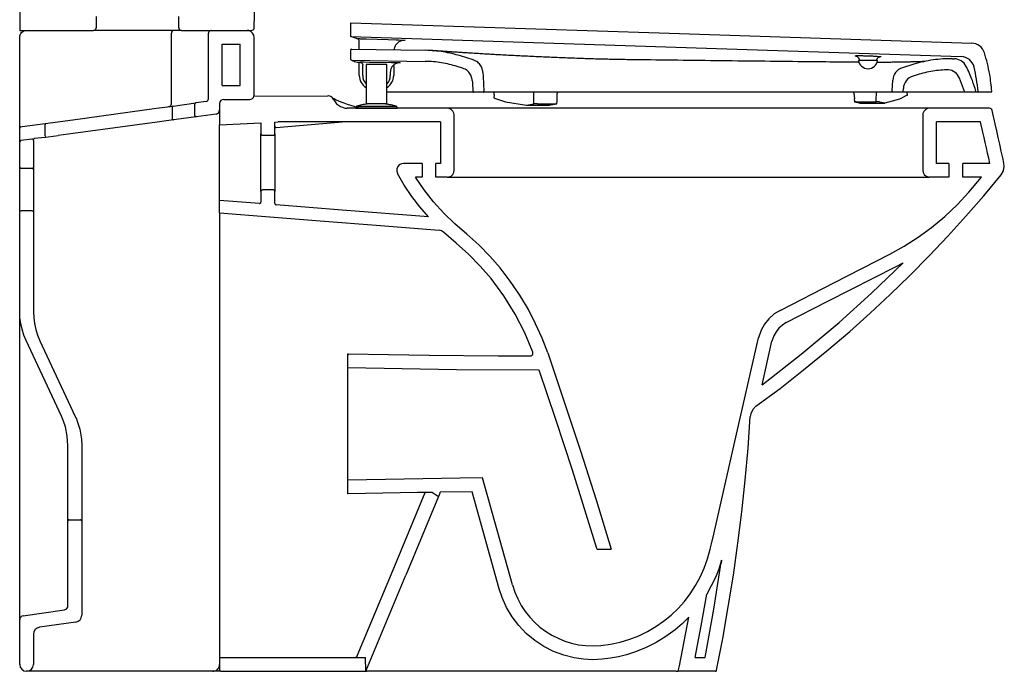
# Model space of a CAD drawing. Header units: millimetres. Extents: x 3574.564 to 3575.278, y 1775.263 to 1776.159.
# Tile 1 of 2: x 3574.564 to 3575.278, y 1775.263 to 1775.736. Entities that reach past the tile are written whole.
import ezdxf

# ---------------------------------------------------------------- set-up
doc = ezdxf.new("R2010")
doc.units = ezdxf.units.MM
doc.layers.add('BLOCKS', color=3, linetype='Continuous')
doc.layers.add('SANINDUSA', color=3, linetype='Continuous')

msp = doc.modelspace()

# ---------------------------------------------------------------- linework, layer by layer
at = {"layer": 'BLOCKS', "linetype": 'Continuous'}
for p, q in [((3574.56369, 1776.1237), (3574.56369, 1775.72776)), ((3574.61913, 1775.73776), (3574.61913, 1775.72976)), ((3574.67905, 1775.72976), (3574.67905, 1775.73776)), ((3574.56369, 1775.72776), (3574.61713, 1775.72776)), ((3574.68105, 1775.72776), (3574.61713, 1775.72776)), ((3574.68105, 1775.72776), (3574.73174, 1775.72776)), ((3574.70267, 1775.72776), (3574.72869, 1775.72776)), ((3574.56369, 1775.66045), (3574.56369, 1775.72276)), ((3574.67369, 1775.67451), (3574.67369, 1775.72576)), ((3574.70067, 1775.67819), (3574.70067, 1775.72576)), ((3574.73369, 1775.68076), (3574.73369, 1775.72276)), ((3574.71067, 1775.68776), (3574.71067, 1775.71776)), ((3574.71067, 1775.71776), (3574.72369, 1775.71776)), ((3574.72369, 1775.68776), (3574.72369, 1775.71776)), ((3574.71067, 1775.68776), (3574.72369, 1775.68776)), ((3574.71169, 1775.67776), (3574.73069, 1775.67776)), ((3574.73361, 1775.68011), (3574.78708, 1775.68027)), ((3574.60212, 1775.663), (3574.66304, 1775.67131)), ((3574.66304, 1775.67131), (3574.67492, 1775.67293)), ((3574.67435, 1775.67194), (3574.67435, 1775.66387)), ((3574.67492, 1775.67293), (3574.69153, 1775.6752)), ((3574.69067, 1775.66613), (3574.69067, 1775.67421)), ((3574.69894, 1775.67621), (3574.69153, 1775.6752)), ((3574.70869, 1775.67476), (3574.70869, 1775.67006)), ((3574.70869, 1775.67006), (3574.70869, 1775.65921)), ((3574.80115, 1775.6714), (3574.80115, 1775.67133)), ((3574.87385, 1775.67133), (3574.80115, 1775.67133)), ((3574.8908, 1775.67133), (3574.87385, 1775.67133)), ((3574.99308, 1775.67133), (3574.8908, 1775.67133)), ((3575.16834, 1775.67133), (3574.99308, 1775.67133)), ((3575.21999, 1775.67133), (3575.16834, 1775.67133)), ((3575.22335, 1775.67133), (3575.21999, 1775.67133)), ((3575.26708, 1775.67133), (3575.22372, 1775.67133)), ((3574.58211, 1775.66028), (3574.60212, 1775.663)), ((3574.67519, 1775.66288), (3574.66331, 1775.66126)), ((3574.6918, 1775.66514), (3574.67519, 1775.66288)), ((3574.7061, 1775.66709), (3574.6918, 1775.66514)), ((3574.87886, 1775.62633), (3574.87886, 1775.66633)), ((3575.21872, 1775.66633), (3575.21872, 1775.62633)), ((3574.56369, 1775.6534), (3574.56369, 1775.66045)), ((3574.56369, 1775.6468), (3574.56369, 1775.65689)), ((3574.56455, 1775.65788), (3574.56555, 1775.65802)), ((3574.56555, 1775.65802), (3574.58211, 1775.66028)), ((3574.58211, 1775.66028), (3574.58224, 1775.65928)), ((3574.58224, 1775.65121), (3574.58224, 1775.65928)), ((3574.66331, 1775.66126), (3574.60239, 1775.65295)), ((3574.70869, 1775.65921), (3574.73869, 1775.66071)), ((3574.70869, 1775.65383), (3574.70869, 1775.65921)), ((3574.73869, 1775.66071), (3574.73869, 1775.65267)), ((3574.74869, 1775.66121), (3574.75106, 1775.66133)), ((3574.74869, 1775.65267), (3574.74869, 1775.66121)), ((3574.80047, 1775.66133), (3574.74961, 1775.65717)), ((3574.86884, 1775.66133), (3574.75106, 1775.66133)), ((3574.86884, 1775.66133), (3574.86884, 1775.63133)), ((3575.22872, 1775.63133), (3575.22872, 1775.66133)), ((3575.26067, 1775.66133), (3575.22872, 1775.66133)), ((3575.22875, 1775.63133), (3575.22875, 1775.66133)), ((3574.57255, 1775.64888), (3574.56455, 1775.64779)), ((3574.58224, 1775.65121), (3574.58236, 1775.65036)), ((3574.60239, 1775.65295), (3574.59169, 1775.65149)), ((3574.70869, 1775.60445), (3574.70869, 1775.65383)), ((3574.73869, 1775.61099), (3574.73869, 1775.65267)), ((3574.73969, 1775.65166), (3574.74769, 1775.65166)), ((3574.74869, 1775.65267), (3574.74869, 1775.61099)), ((3574.56369, 1775.62867), (3574.56369, 1775.6468)), ((3574.57369, 1775.64789), (3574.57369, 1775.62867)), ((3574.56369, 1775.62693), (3574.56369, 1775.62867)), ((3574.57269, 1775.62767), (3574.56469, 1775.62767)), ((3574.57369, 1775.62867), (3574.57369, 1775.62693)), ((3574.85551, 1775.63133), (3574.84218, 1775.63133)), ((3574.85551, 1775.63133), (3574.85551, 1775.62133)), ((3574.86884, 1775.63133), (3574.86551, 1775.63133)), ((3574.86551, 1775.62133), (3574.86551, 1775.63133)), ((3575.23767, 1775.63133), (3575.22872, 1775.63133)), ((3575.23767, 1775.63133), (3575.23767, 1775.62133)), ((3575.24767, 1775.62133), (3575.24767, 1775.63133)), ((3575.26739, 1775.63133), (3575.24767, 1775.63133)), ((3574.56369, 1775.59692), (3574.56369, 1775.62693)), ((3574.57369, 1775.62693), (3574.57369, 1775.59692)), ((3574.85551, 1775.62133), (3574.85084, 1775.62133)), ((3574.87385, 1775.62133), (3574.86551, 1775.62133)), ((3574.87385, 1775.62133), (3574.8908, 1775.62133)), ((3574.8908, 1775.62133), (3574.99308, 1775.62133)), ((3574.99308, 1775.62133), (3575.16834, 1775.62133)), ((3575.16834, 1775.62133), (3575.21999, 1775.62133)), ((3575.21999, 1775.62133), (3575.22337, 1775.62133)), ((3575.23767, 1775.62133), (3575.22372, 1775.62133)), ((3575.26131, 1775.62133), (3575.24767, 1775.62133)), ((3575.25206, 1775.61043), (3575.26131, 1775.62133)), ((3574.73869, 1775.61099), (3574.73869, 1775.60317)), ((3574.74769, 1775.61199), (3574.73969, 1775.61199)), ((3574.74869, 1775.60222), (3574.74869, 1775.61099)), ((3574.70869, 1775.59542), (3574.70869, 1775.60445)), ((3574.73761, 1775.60217), (3574.70869, 1775.60445)), ((3574.56369, 1775.52386), (3574.56369, 1775.59692)), ((3574.57269, 1775.59689), (3574.56469, 1775.59689)), ((3574.57369, 1775.59692), (3574.57369, 1775.52371)), ((3574.70869, 1775.59542), (3574.70869, 1775.27276)), ((3575.19933, 1775.55651), (3575.20447, 1775.55923)), ((3574.56369, 1775.50192), (3574.56369, 1775.52386)), ((3574.56369, 1775.49924), (3574.56369, 1775.50192)), ((3574.56369, 1775.31329), (3574.56369, 1775.49924)), ((3574.594, 1775.44782), (3574.56838, 1775.50271)), ((3574.57838, 1775.50257), (3574.604, 1775.44767)), ((3575.10212, 1775.47073), (3575.10935, 1775.5024)), ((3574.80169, 1775.48317), (3574.80169, 1775.49321)), ((3574.80169, 1775.49321), (3574.80189, 1775.4932)), ((3574.80264, 1775.49319), (3574.80169, 1775.49224)), ((3574.59869, 1775.37169), (3574.59869, 1775.42667)), ((3574.60869, 1775.42653), (3574.60869, 1775.37169)), ((3574.80169, 1775.39145), (3574.80169, 1775.40148)), ((3574.92117, 1775.3254), (3574.89943, 1775.40303)), ((3574.80189, 1775.39146), (3574.80169, 1775.39145)), ((3574.8345, 1775.33641), (3574.85784, 1775.39251)), ((3574.86309, 1775.39259), (3574.86746, 1775.38961)), ((3574.86848, 1775.39205), (3574.86746, 1775.38961)), ((3574.89185, 1775.39294), (3574.86869, 1775.39268)), ((3574.91152, 1775.32269), (3574.89185, 1775.39294)), ((3574.86746, 1775.38961), (3574.84373, 1775.33257)), ((3574.59869, 1775.31037), (3574.59869, 1775.37169)), ((3574.59969, 1775.37269), (3574.60769, 1775.37269)), ((3574.60869, 1775.37169), (3574.60869, 1775.30343)), ((3574.98304, 1775.35133), (3574.99275, 1775.35133)), ((3575.07276, 1775.34311), (3575.07247, 1775.34105)), ((3574.80853, 1775.274), (3574.8345, 1775.33641)), ((3574.81469, 1775.26276), (3574.84373, 1775.33257)), ((3574.56369, 1775.30016), (3574.56369, 1775.31329)), ((3574.56627, 1775.30313), (3574.59611, 1775.3074)), ((3574.56369, 1775.26776), (3574.56369, 1775.30016)), ((3575.04224, 1775.26676), (3575.04898, 1775.30195)), ((3574.6044, 1775.29848), (3574.57798, 1775.2947)), ((3574.57369, 1775.28975), (3574.57369, 1775.26776)), ((3574.70869, 1775.27276), (3574.70869, 1775.26376)), ((3574.70869, 1775.27276), (3574.81453, 1775.27276)), ((3574.81469, 1775.26276), (3574.81453, 1775.27276)), ((3575.05366, 1775.27276), (3575.0608, 1775.27276)), ((3575.04142, 1775.26276), (3575.04224, 1775.26676)), ((3574.57366, 1775.26276), (3574.56869, 1775.26276)), ((3574.70369, 1775.26276), (3574.57366, 1775.26276)), ((3574.70718, 1775.26276), (3574.70369, 1775.26276)), ((3574.70969, 1775.26276), (3574.70718, 1775.26276)), ((3574.70969, 1775.26276), (3574.81469, 1775.26276)), ((3574.81469, 1775.26276), (3574.81544, 1775.26276)), ((3575.03983, 1775.26276), (3574.81544, 1775.26276)), ((3575.03983, 1775.26276), (3575.04142, 1775.26276)), ((3575.06817, 1775.26276), (3575.04142, 1775.26276))]:
    msp.add_line(p, q, dxfattribs=at)
at = {"layer": 'BLOCKS', "linetype": 'Continuous', "flags": 128}
for points in [[(3574.73374, 1775.72971), (3574.73856, 1775.92284), (3574.74334, 1776.11379)], [(3574.56369, 1775.72276), (3574.56378, 1775.72373), (3574.56406, 1775.72466), (3574.56451, 1775.72552), (3574.56512, 1775.72627), (3574.56587, 1775.72689), (3574.56672, 1775.72736), (3574.56764, 1775.72765), (3574.5686, 1775.72776)], [(3574.61713, 1775.72776), (3574.6173, 1775.72777), (3574.61772, 1775.72785), (3574.61832, 1775.72815), (3574.61878, 1775.72864), (3574.61906, 1775.72925), (3574.61913, 1775.72976)], [(3574.67905, 1775.72976), (3574.67909, 1775.72937), (3574.67933, 1775.72874), (3574.67977, 1775.72823), (3574.68035, 1775.72789), (3574.68101, 1775.72776), (3574.68105, 1775.72776)], [(3574.70267, 1775.72776), (3574.70237, 1775.72774), (3574.70173, 1775.72753), (3574.7012, 1775.72712), (3574.70083, 1775.72656), (3574.70071, 1775.72615), (3574.70067, 1775.72576)], [(3574.73369, 1775.72276), (3574.73341, 1775.72442), (3574.73259, 1775.72589), (3574.73134, 1775.727), (3574.72979, 1775.72764), (3574.72869, 1775.72776)], [(3574.73174, 1775.72776), (3574.7324, 1775.72788), (3574.73299, 1775.7282), (3574.73343, 1775.7287), (3574.73369, 1775.72933), (3574.73374, 1775.72971)], [(3574.69894, 1775.67621), (3574.69958, 1775.67641), (3574.70012, 1775.67681), (3574.70049, 1775.67737), (3574.70066, 1775.67802), (3574.70067, 1775.67819)], [(3574.73069, 1775.67776), (3574.73168, 1775.67793), (3574.73256, 1775.67842), (3574.73323, 1775.67917), (3574.73361, 1775.68011), (3574.73369, 1775.68076)], [(3574.79159, 1775.67743), (3574.79062, 1775.6788), (3574.78926, 1775.67977), (3574.78764, 1775.68024), (3574.78708, 1775.68027)], [(3574.81036, 1775.67133), (3574.8087, 1775.67179), (3574.80639, 1775.67249), (3574.80382, 1775.67331), (3574.8014, 1775.67412), (3574.79902, 1775.67497), (3574.79695, 1775.67575), (3574.79514, 1775.67647), (3574.79358, 1775.67713), (3574.79253, 1775.67761), (3574.79171, 1775.67802), (3574.79116, 1775.67833), (3574.79079, 1775.67856)], [(3574.79159, 1775.67743), (3574.79358, 1775.67458), (3574.79647, 1775.67249), (3574.79988, 1775.67148), (3574.80115, 1775.6714)], [(3574.67492, 1775.67293), (3574.67479, 1775.6729), (3574.67468, 1775.67283), (3574.67457, 1775.67273), (3574.67449, 1775.67261), (3574.67442, 1775.67246), (3574.67437, 1775.6723), (3574.67435, 1775.67212), (3574.67435, 1775.67194)], [(3574.69153, 1775.6752), (3574.69121, 1775.6751), (3574.69094, 1775.6749), (3574.69076, 1775.67462), (3574.69067, 1775.67429), (3574.69067, 1775.67421)], [(3574.80934, 1775.67133), (3574.80935, 1775.67133), (3574.80936, 1775.67133)], [(3574.87886, 1775.66633), (3574.87884, 1775.66675), (3574.87865, 1775.66777), (3574.8779, 1775.66928), (3574.87669, 1775.67044), (3574.87517, 1775.67115), (3574.87385, 1775.67133)], [(3575.22372, 1775.67133), (3575.22207, 1775.67105), (3575.2206, 1775.67023), (3575.21948, 1775.66898), (3575.21884, 1775.66743), (3575.21872, 1775.66633)], [(3575.26903, 1775.66977), (3575.26878, 1775.67039), (3575.26833, 1775.67089), (3575.26774, 1775.67122), (3575.26708, 1775.67133)], [(3574.67435, 1775.66387), (3574.67438, 1775.66366), (3574.67444, 1775.66346), (3574.67452, 1775.66328), (3574.67463, 1775.66313), (3574.67476, 1775.66301), (3574.6749, 1775.66292), (3574.67504, 1775.66288), (3574.67519, 1775.66288)], [(3574.69067, 1775.66613), (3574.69072, 1775.6658), (3574.69089, 1775.66551), (3574.69114, 1775.66528), (3574.69145, 1775.66516), (3574.6918, 1775.66514)], [(3575.27762, 1775.63143), (3575.27674, 1775.63534), (3575.27564, 1775.64026), (3575.27454, 1775.64518), (3575.27344, 1775.6501), (3575.27234, 1775.65501), (3575.27123, 1775.65993), (3575.26903, 1775.66977)], [(3574.74961, 1775.65717), (3574.74957, 1775.65717), (3574.74952, 1775.65718), (3574.74944, 1775.65721), (3574.74926, 1775.65739), (3574.74889, 1775.6581), (3574.74869, 1775.6591)], [(3575.26739, 1775.63133), (3575.26655, 1775.63508), (3575.26571, 1775.63883), (3575.26487, 1775.64258), (3575.26403, 1775.64633), (3575.26319, 1775.65008), (3575.26235, 1775.65383), (3575.26067, 1775.66133)], [(3574.57369, 1775.64816), (3574.57379, 1775.64894), (3574.57393, 1775.64927)], [(3574.57393, 1775.64927), (3574.574, 1775.64931), (3574.57407, 1775.64935), (3574.57415, 1775.64939), (3574.57423, 1775.64942), (3574.57432, 1775.64945), (3574.57441, 1775.64947), (3574.5745, 1775.64949), (3574.5746, 1775.64949)], [(3574.5746, 1775.64949), (3574.57696, 1775.64974), (3574.57955, 1775.65003), (3574.58236, 1775.65036)], [(3574.58236, 1775.65036), (3574.58434, 1775.6506), (3574.58802, 1775.65103), (3574.59169, 1775.65149)], [(3574.73869, 1775.65267), (3574.73873, 1775.6524), (3574.73887, 1775.65209), (3574.73902, 1775.65193), (3574.7393, 1775.65174), (3574.73962, 1775.65167), (3574.73969, 1775.65166)], [(3574.74769, 1775.65166), (3574.74778, 1775.65167), (3574.74798, 1775.65171), (3574.74828, 1775.65186), (3574.74851, 1775.6521), (3574.74865, 1775.65241), (3574.74869, 1775.65267)], [(3574.56369, 1775.62867), (3574.56369, 1775.62861), (3574.56377, 1775.62829), (3574.56394, 1775.628), (3574.5641, 1775.62786), (3574.5644, 1775.62771), (3574.56469, 1775.62767)], [(3574.57269, 1775.62767), (3574.57272, 1775.62767), (3574.57293, 1775.6277), (3574.57323, 1775.62783), (3574.57348, 1775.62806), (3574.57364, 1775.62835), (3574.57369, 1775.62867)], [(3574.84218, 1775.63133), (3574.84052, 1775.63105), (3574.83905, 1775.63023), (3574.83794, 1775.62898), (3574.8373, 1775.62743), (3574.83721, 1775.62575), (3574.83768, 1775.62414), (3574.83778, 1775.62395)], [(3575.2756, 1775.62291), (3575.27726, 1775.62583), (3575.27786, 1775.62913), (3575.27762, 1775.63143)], [(3574.86011, 1775.5924), (3574.85387, 1775.59972), (3574.84807, 1775.60739), (3574.84267, 1775.61552), (3574.83778, 1775.62395)], [(3574.94667, 1775.49373), (3574.9426, 1775.50448), (3574.93792, 1775.51499), (3574.93265, 1775.5252), (3574.92642, 1775.53571), (3574.91955, 1775.54584), (3574.91209, 1775.55551), (3574.90463, 1775.56407), (3574.89668, 1775.57219), (3574.88812, 1775.57985), (3574.8794, 1775.58733), (3574.87127, 1775.59511), (3574.86373, 1775.60346), (3574.85696, 1775.61216), (3574.85084, 1775.62133)], [(3574.87385, 1775.62133), (3574.87397, 1775.62133), (3574.87502, 1775.62147), (3574.87657, 1775.62213), (3574.87781, 1775.62327), (3574.8786, 1775.62475), (3574.87886, 1775.62633)], [(3575.09773, 1775.45508), (3575.11518, 1775.46805), (3575.13232, 1775.48141), (3575.1492, 1775.49518), (3575.16575, 1775.50934), (3575.18056, 1775.52258), (3575.1951, 1775.53613), (3575.20937, 1775.55001), (3575.22336, 1775.56417), (3575.23686, 1775.57844), (3575.25006, 1775.59298), (3575.26299, 1775.60781), (3575.2756, 1775.62291)], [(3575.21872, 1775.62633), (3575.219, 1775.62467), (3575.21982, 1775.62321), (3575.22107, 1775.62209), (3575.22262, 1775.62145), (3575.22372, 1775.62133)], [(3574.73969, 1775.61199), (3574.73956, 1775.61198), (3574.73924, 1775.61188), (3574.73897, 1775.61169), (3574.73878, 1775.61141), (3574.73871, 1775.61121), (3574.73869, 1775.61099)], [(3574.74869, 1775.61099), (3574.74869, 1775.61099), (3574.74867, 1775.61121), (3574.74854, 1775.61152), (3574.74831, 1775.61178), (3574.74802, 1775.61194), (3574.74769, 1775.61199)], [(3575.19478, 1775.56541), (3575.20526, 1775.57121), (3575.21538, 1775.57766), (3575.22505, 1775.58473), (3575.23461, 1775.5927), (3575.24363, 1775.60128), (3575.25206, 1775.61043)], [(3574.73761, 1775.60217), (3574.73794, 1775.6022), (3574.73825, 1775.60233), (3574.73849, 1775.60257), (3574.73864, 1775.60287), (3574.73869, 1775.60317)], [(3574.74869, 1775.60222), (3574.74875, 1775.60188), (3574.74891, 1775.60159), (3574.74916, 1775.60136), (3574.74947, 1775.60124), (3574.74961, 1775.60122)], [(3574.86011, 1775.5924), (3574.79759, 1775.5974), (3574.74961, 1775.60122)], [(3574.56369, 1775.59692), (3574.56371, 1775.59691), (3574.56377, 1775.59691), (3574.56386, 1775.5969), (3574.56398, 1775.5969), (3574.56413, 1775.59689), (3574.56431, 1775.59689), (3574.56449, 1775.59689), (3574.56469, 1775.59689)], [(3574.57269, 1775.59689), (3574.57288, 1775.59689), (3574.57307, 1775.59689), (3574.57325, 1775.59689), (3574.5734, 1775.5969), (3574.57352, 1775.5969), (3574.57361, 1775.59691), (3574.57367, 1775.59691), (3574.57369, 1775.59692)], [(3574.70869, 1775.59542), (3574.78158, 1775.58969), (3574.82531, 1775.5862), (3574.868, 1775.58276)], [(3574.87098, 1775.58146), (3574.86957, 1775.58237), (3574.868, 1775.58276)], [(3574.93586, 1775.49426), (3574.93001, 1775.5083), (3574.92307, 1775.52184), (3574.91485, 1775.53511), (3574.90558, 1775.54766), (3574.89774, 1775.55679), (3574.88932, 1775.5654), (3574.8802, 1775.57348), (3574.87098, 1775.58146)], [(3575.11517, 1775.52466), (3575.15477, 1775.54493), (3575.19478, 1775.56541)], [(3575.10212, 1775.47073), (3575.13054, 1775.4928), (3575.15813, 1775.51596), (3575.18165, 1775.5372), (3575.20447, 1775.55923)], [(3575.11973, 1775.51576), (3575.14994, 1775.53122), (3575.19933, 1775.55651)], [(3574.56838, 1775.50271), (3574.56671, 1775.50674), (3574.5654, 1775.51091), (3574.56445, 1775.51517), (3574.56388, 1775.5195), (3574.56369, 1775.52386)], [(3574.57369, 1775.52371), (3574.57388, 1775.51935), (3574.57445, 1775.51502), (3574.5754, 1775.51076), (3574.57671, 1775.5066), (3574.57838, 1775.50257)], [(3575.11517, 1775.52466), (3575.11094, 1775.52202), (3575.1071, 1775.51862), (3575.10398, 1775.51474), (3575.10148, 1775.51026), (3575.09959, 1775.50462)], [(3575.11973, 1775.51576), (3575.11691, 1775.514), (3575.11435, 1775.51173), (3575.11227, 1775.50914), (3575.11061, 1775.50616), (3575.10935, 1775.5024)], [(3575.06715, 1775.36238), (3575.08244, 1775.42941), (3575.09959, 1775.50462)], [(3574.80189, 1775.4932), (3574.83125, 1775.49261), (3574.86062, 1775.4921), (3574.91084, 1775.4916), (3574.93399, 1775.49157)], [(3574.93399, 1775.49157), (3574.93465, 1775.49168), (3574.93523, 1775.492), (3574.93568, 1775.4925), (3574.93593, 1775.49312), (3574.93597, 1775.49379), (3574.93586, 1775.49426)], [(3574.94667, 1775.49373), (3574.95873, 1775.45831), (3574.97043, 1775.42278), (3574.98177, 1775.38711), (3574.99275, 1775.35133)], [(3574.80169, 1775.48317), (3574.84105, 1775.4824), (3574.88041, 1775.4818), (3574.94029, 1775.48154)], [(3574.94029, 1775.48154), (3574.95237, 1775.44574), (3574.96438, 1775.40891), (3574.98209, 1775.35204)], [(3575.09773, 1775.45508), (3575.09538, 1775.45268), (3575.09396, 1775.44964), (3575.09362, 1775.44762)], [(3574.59548, 1775.4443), (3574.59502, 1775.44549), (3574.59452, 1775.44666), (3574.594, 1775.44782)], [(3574.59869, 1775.42667), (3574.59824, 1775.43338), (3574.59681, 1775.44025), (3574.59548, 1775.4443)], [(3574.604, 1775.44767), (3574.6044, 1775.4468), (3574.60478, 1775.44591), (3574.60514, 1775.44502)], [(3574.60514, 1775.44502), (3574.60727, 1775.43834), (3574.60846, 1775.43127), (3574.60869, 1775.42653)], [(3575.06915, 1775.26356), (3575.07361, 1775.28647), (3575.07768, 1775.30944), (3575.08135, 1775.33251), (3575.08462, 1775.35564), (3575.08746, 1775.37856), (3575.08991, 1775.40152), (3575.09196, 1775.42456), (3575.09362, 1775.44762)], [(3574.89943, 1775.40303), (3574.88329, 1775.40289), (3574.84249, 1775.40229), (3574.80169, 1775.40148)], [(3574.86309, 1775.39259), (3574.85212, 1775.39242), (3574.80189, 1775.39146)], [(3574.59969, 1775.37269), (3574.59951, 1775.37267), (3574.59919, 1775.37256), (3574.59893, 1775.37234), (3574.59881, 1775.37217), (3574.5987, 1775.37186), (3574.59869, 1775.37169)], [(3574.60869, 1775.37169), (3574.60865, 1775.37198), (3574.60857, 1775.37217), (3574.60836, 1775.37243), (3574.60807, 1775.37261), (3574.60775, 1775.37269), (3574.60769, 1775.37269)], [(3575.06454, 1775.35133), (3575.06551, 1775.35534), (3575.06715, 1775.36238)], [(3574.98209, 1775.35204), (3574.98224, 1775.35174), (3574.98248, 1775.3515), (3574.98278, 1775.35136), (3574.98304, 1775.35133)], [(3575.0608, 1775.27276), (3575.06728, 1775.30795), (3575.07283, 1775.34331)], [(3575.07283, 1775.34331), (3575.07076, 1775.33699), (3575.06828, 1775.33082), (3575.06534, 1775.32472), (3575.062, 1775.31883)], [(3574.98612, 1775.27149), (3574.97939, 1775.27117), (3574.97264, 1775.2715), (3574.96597, 1775.27246), (3574.9583, 1775.27441), (3574.95087, 1775.27721), (3574.94382, 1775.28081), (3574.93723, 1775.28519), (3574.93114, 1775.2903), (3574.92568, 1775.29603), (3574.92091, 1775.30234), (3574.91686, 1775.30917), (3574.9136, 1775.31639), (3574.91152, 1775.32269)], [(3575.05366, 1775.27276), (3575.05803, 1775.29576), (3575.062, 1775.31883)], [(3575.04898, 1775.30195), (3575.0442, 1775.29728), (3575.0391, 1775.29292), (3575.03238, 1775.288), (3575.02528, 1775.28366), (3575.01762, 1775.27982), (3575.00965, 1775.27664), (3575.00394, 1775.27484), (3574.99813, 1775.27338), (3574.99216, 1775.27225), (3574.98612, 1775.27149)], [(3574.80669, 1775.27276), (3574.80707, 1775.2728), (3574.80745, 1775.27292), (3574.80779, 1775.2731), (3574.8081, 1775.27335), (3574.80835, 1775.27365), (3574.80853, 1775.274)], [(3574.70369, 1775.26276), (3574.70456, 1775.26284), (3574.7054, 1775.26307), (3574.70619, 1775.26343), (3574.7069, 1775.26393), (3574.70752, 1775.26455), (3574.70802, 1775.26526), (3574.70839, 1775.26605), (3574.70861, 1775.2669), (3574.70869, 1775.26776)], [(3574.70969, 1775.26276), (3574.70949, 1775.26278), (3574.70931, 1775.26284), (3574.70913, 1775.26293), (3574.70898, 1775.26306), (3574.70886, 1775.26321), (3574.70877, 1775.26338), (3574.70871, 1775.26357), (3574.70869, 1775.26376)]]:
    msp.add_lwpolyline(points, dxfattribs=at)
at = {"layer": 'BLOCKS', "linetype": 'Continuous'}
for centre, radius, start, end in [((3574.67569, 1775.72576), 0.002, 90, 180), ((3574.71169, 1775.67476), 0.003, 90, 180), ((3574.67169, 1775.67451), 0.002, 277.76517, 0), ((3574.70569, 1775.67006), 0.003, 277.76517, 0), ((3574.56469, 1775.65689), 0.001, 97.76517, 180), ((3574.57269, 1775.64789), 0.001, 0, 97.76517), ((3574.56469, 1775.6468), 0.001, 97.76517, 180), ((3574.86386, 1775.39397), 0.005, 337.41044, 345.00576), ((3574.97658, 1775.37124), 0.09018, 275.45506, 347.24232), ((3574.97942, 1775.34167), 0.06048, 195.61179, 275.44495), ((3574.59569, 1775.31037), 0.003, 278.1301, 0), ((3574.56669, 1775.30016), 0.003, 98.1301, 180), ((3574.60369, 1775.30343), 0.005, 278.1301, 0), ((3574.57869, 1775.28975), 0.005, 98.1301, 180), ((3574.56869, 1775.26776), 0.005, 180, 270), ((3574.56869, 1775.26776), 0.005, 270, 0), ((3575.06817, 1775.26376), 0.001, 270, 348.48149)]:
    msp.add_arc(centre, radius, start, end, dxfattribs=at)
at = {"layer": 'SANINDUSA'}
for p, q in [((3574.80376, 1775.72335), (3574.80376, 1775.73335)), ((3574.80821, 1775.72178), (3574.80815, 1775.7218)), ((3574.80867, 1775.72162), (3574.80821, 1775.72178)), ((3574.8038, 1775.70669), (3574.8038, 1775.71369)), ((3574.80431, 1775.71419), (3574.85799, 1775.71333)), ((3574.81, 1775.7141), (3574.81, 1775.71974)), ((3574.8043, 1775.70619), (3574.85787, 1775.70534)), ((3574.89263, 1775.70636), (3574.88338, 1775.70925)), ((3575.172, 1775.70607), (3575.186, 1775.70607)), ((3575.17235, 1775.70744), (3575.1729, 1775.70607)), ((3575.1851, 1775.70607), (3575.18539, 1775.70681)), ((3575.24025, 1775.70721), (3575.24148, 1775.70719)), ((3574.81, 1775.69507), (3574.81, 1775.70464)), ((3574.8125, 1775.69507), (3574.8125, 1775.70264)), ((3574.815, 1775.70307), (3574.815, 1775.67457)), ((3574.83, 1775.67457), (3574.83, 1775.70307)), ((3574.835, 1775.7024), (3574.835, 1775.69507)), ((3574.88494, 1775.70039), (3574.881, 1775.70162)), ((3575.21226, 1775.70322), (3575.20398, 1775.70067)), ((3575.21226, 1775.70322), (3575.21188, 1775.70312)), ((3574.8325, 1775.69736), (3574.8325, 1775.69507)), ((3575.19653, 1775.68359), (3575.19695, 1775.69163)), ((3575.21462, 1775.69558), (3575.21168, 1775.69467)), ((3575.24902, 1775.68341), (3575.24536, 1775.69323)), ((3575.20453, 1775.68354), (3575.20464, 1775.68564)), ((3574.89986, 1775.68307), (3574.89285, 1775.68307)), ((3574.98334, 1775.68307), (3574.89986, 1775.68307)), ((3574.90767, 1775.68307), (3574.90767, 1775.681)), ((3574.90777, 1775.68095), (3574.90767, 1775.6789)), ((3574.90802, 1775.67868), (3574.91601, 1775.67602)), ((3574.93671, 1775.67674), (3574.93671, 1775.68207)), ((3574.95345, 1775.67665), (3574.95345, 1775.68207)), ((3575.00204, 1775.68307), (3574.98334, 1775.68307)), ((3575.19364, 1775.68307), (3575.16716, 1775.68307)), ((3575.1687, 1775.68216), (3575.16908, 1775.67807)), ((3575.16904, 1775.67806), (3575.16912, 1775.67585)), ((3575.18491, 1775.67796), (3575.18506, 1775.68214)), ((3575.18501, 1775.67597), (3575.18493, 1775.67796)), ((3575.20188, 1775.67786), (3575.19125, 1775.67502)), ((3575.20403, 1775.68307), (3575.19702, 1775.68307)), ((3575.20739, 1775.68069), (3575.20188, 1775.67786)), ((3575.20755, 1775.68085), (3575.20747, 1775.68293)), ((3575.22865, 1775.68307), (3575.21793, 1775.68307)), ((3575.25683, 1775.68307), (3575.2495, 1775.68307)), ((3575.25932, 1775.68307), (3575.25683, 1775.68307)), ((3575.26835, 1775.68307), (3575.25932, 1775.68307)), ((3574.8075, 1775.67167), (3574.8075, 1775.67115)), ((3574.8195, 1775.67457), (3574.8195, 1775.67453)), ((3574.8375, 1775.67115), (3574.8375, 1775.67167)), ((3574.91601, 1775.67602), (3574.9314, 1775.6735)), ((3574.9314, 1775.6735), (3574.93659, 1775.67439)), ((3574.9314, 1775.6735), (3574.94778, 1775.6735)), ((3574.93659, 1775.67439), (3574.93671, 1775.67674)), ((3574.93939, 1775.67458), (3574.9525, 1775.67458)), ((3574.94778, 1775.6735), (3574.95298, 1775.67439)), ((3574.95335, 1775.6745), (3574.95345, 1775.67664)), ((3575.17289, 1775.675), (3575.16929, 1775.67578)), ((3575.17032, 1775.67596), (3575.18501, 1775.67597)), ((3575.17289, 1775.675), (3575.19125, 1775.67502)), ((3575.19125, 1775.67502), (3575.18765, 1775.6758)), ((3574.80169, 1775.40148), (3574.80169, 1775.48317))]:
    msp.add_line(p, q, dxfattribs=at)
at = {"layer": 'SANINDUSA', "flags": 128}
for points in [[(3574.80376, 1775.73335), (3575.0276, 1775.726), (3575.25419, 1775.71855)], [(3574.80376, 1775.72335), (3575.02475, 1775.71609), (3575.24653, 1775.7088)], [(3574.81106, 1775.72177), (3574.81506, 1775.72164), (3574.83105, 1775.72111), (3574.83664, 1775.72092)], [(3574.80846, 1775.70467), (3574.80996, 1775.70465), (3574.81053, 1775.70464)], [(3574.81353, 1775.70487), (3574.81753, 1775.70481), (3574.83344, 1775.70455)], [(3574.89194, 1775.69137), (3574.89202, 1775.68995), (3574.89235, 1775.68354)], [(3574.89964, 1775.69734), (3574.8998, 1775.69423), (3574.90036, 1775.68359)], [(3575.18466, 1775.68307), (3575.18474, 1775.68305), (3575.18481, 1775.683), (3575.18488, 1775.68291), (3575.18494, 1775.6828), (3575.18499, 1775.68266), (3575.18503, 1775.6825), (3575.18505, 1775.68232), (3575.18506, 1775.68214)]]:
    msp.add_lwpolyline(points, dxfattribs=at)
at = {"layer": 'SANINDUSA'}
for centre, radius, start, end in [((3574.808, 1775.71974), 0.002, 0.00012, 70.22088), ((3574.8043, 1775.71369), 0.0005, 89.08268, 180), ((3575.25386, 1775.70856), 0.01, 17.47058, 88.1181), ((3574.8043, 1775.70669), 0.0005, 180, 269.08268), ((3575.179, 1775.70706), 0.00707, 188.09054, 351.90946), ((3575.24132, 1775.6972), 0.01, 26.34065, 89.08268), ((3575.2462, 1775.6988), 0.01, 13.6078, 88.1181), ((3575.20693, 1775.69111), 0.01, 107.15645, 177), ((3575.23617, 1775.68928), 0.01, 23.30226, 83.4603), ((3574.82, 1775.69507), 0.01, 180, 240), ((3574.8215, 1775.69507), 0.009, 180, 223.76174), ((3574.8235, 1775.69507), 0.009, 316.63544, 0), ((3574.825, 1775.69507), 0.01, 300.45929, 0), ((3575.21463, 1775.68511), 0.01, 107.15645, 177), ((3574.93579, 1775.68215), 0.000923, 354.88872, 83.75639), ((3574.95445, 1775.68207), 0.001, 90, 180), ((3575.16771, 1775.68207), 0.001, 4.52701, 90), ((3575.19702, 1775.68357), 0.0005, 177, 270), ((3575.20403, 1775.68357), 0.0005, 270, 357), ((3575.2495, 1775.68357), 0.0005, 197.74579, 270), ((3575.25683, 1775.68357), 0.0005, 270, 16.68646), ((3575.25932, 1775.68357), 0.0005, 185.18449, 270), ((3575.26835, 1775.68357), 0.0005, 270, 4.83644)]:
    msp.add_arc(centre, radius, start, end, dxfattribs=at)
for centre, major_axis, ratio, start_param, end_param in [((3574.90966, 1775.67868), (0.00199, -0.00022), 0.153757, 3.15116, 3.763645), ((3575.20556, 1775.68069), (0.002, 0.00016), 0.18317, 5.865442, 6.275217), ((3574.93823, 1775.67439), (0.00201, 0.00012), 0.080318, 0.949844, 2.52064), ((3574.95134, 1775.67439), (0.00201, 0.00012), 0.080318, 5.662233, 7.233029), ((3575.17113, 1775.67579), (0.002, -0.00007), 0.079726, 1.986388, 3.557184), ((3575.18581, 1775.6758), (0.002, -0.00007), 0.079726, 0.415592, 1.986388)]:
    msp.add_ellipse(centre, major_axis=major_axis, ratio=ratio, start_param=start_param, end_param=end_param, dxfattribs=at)
for points, knots in [([(3574.80815, 1775.7218), (3574.80759, 1775.722), (3574.80648, 1775.72239), (3574.80508, 1775.72288), (3574.80398, 1775.72327), (3574.80383, 1775.72332), (3574.80376, 1775.72335)], [0, 0, 0, 0, 0.202045, 0.404168, 0.701957, 1, 1, 1, 1]), ([(3574.80815, 1775.7218), (3574.80825, 1775.72181), (3574.80847, 1775.72182), (3574.80916, 1775.72182), (3574.81005, 1775.7218), (3574.81073, 1775.72178), (3574.81106, 1775.72177)], [0, 0, 0, 0, 0.242639, 0.495035, 0.747535, 1, 1, 1, 1]), ([(3574.84326, 1775.72061), (3574.84259, 1775.72058), (3574.84101, 1775.72052), (3574.83867, 1775.71952), (3574.83666, 1775.71771), (3574.83541, 1775.71566), (3574.83524, 1775.71423), (3574.83518, 1775.7137)], [0, 0, 0, 0, 0.173763, 0.40372, 0.633725, 0.86383, 1, 1, 1, 1]), ([(3574.83664, 1775.72092), (3574.83736, 1775.72089), (3574.83879, 1775.72084), (3574.84074, 1775.72075), (3574.84219, 1775.72067), (3574.84302, 1775.72062), (3574.84326, 1775.72061), (3574.84326, 1775.72061)], [0, 0, 0, 0, 0.292225, 0.584567, 0.878313, 0.997891, 1, 1, 1, 1]), ([(3574.88338, 1775.70925), (3574.88134, 1775.70985), (3574.87725, 1775.71103), (3574.87093, 1775.71226), (3574.86451, 1775.71309), (3574.86017, 1775.71325), (3574.85799, 1775.71333)], [0, 0, 0, 0, 0.247419, 0.494838, 0.747419, 1, 1, 1, 1]), ([(3574.97161, 1775.70734), (3574.97031, 1775.70739), (3574.96674, 1775.70751), (3574.96116, 1775.70772), (3574.95504, 1775.70796), (3574.94924, 1775.70819), (3574.9436, 1775.70844), (3574.93783, 1775.7087), (3574.93206, 1775.70897), (3574.92632, 1775.70925), (3574.92079, 1775.70953), (3574.91547, 1775.70982), (3574.91037, 1775.7101), (3574.90548, 1775.71037), (3574.90081, 1775.71064), (3574.89636, 1775.71091), (3574.89215, 1775.71117), (3574.88818, 1775.71142), (3574.88448, 1775.71165), (3574.88106, 1775.71188), (3574.87792, 1775.71208), (3574.87506, 1775.71227), (3574.87252, 1775.71245), (3574.87027, 1775.7126), (3574.86833, 1775.71274), (3574.86668, 1775.71285), (3574.86534, 1775.71295), (3574.86431, 1775.71302), (3574.8636, 1775.71307), (3574.86328, 1775.71309), (3574.86319, 1775.7131), (3574.86321, 1775.7131), (3574.86324, 1775.7131), (3574.86333, 1775.71309), (3574.86341, 1775.71308), (3574.86348, 1775.71308), (3574.8635, 1775.71308)], [0, 0, 0, 0, 0.0206498, 0.0569207, 0.0901373, 0.1210323, 0.1537752, 0.1867726, 0.2222298, 0.2578093, 0.2933104, 0.3285603, 0.3638767, 0.3991984, 0.4346978, 0.4703336, 0.5060641, 0.5418481, 0.5776473, 0.6134217, 0.6491547, 0.6848992, 0.7203477, 0.7556583, 0.7911318, 0.8267095, 0.8623304, 0.8979128, 0.9333773, 0.9685944, 0.9857099, 0.9928368, 0.9969151, 0.9986928, 0.9995834, 1, 1, 1, 1]), ([(3574.8043, 1775.70619), (3574.80435, 1775.70618), (3574.80444, 1775.70614), (3574.80526, 1775.70584), (3574.80652, 1775.70538), (3574.80781, 1775.70491), (3574.80846, 1775.70467)], [0, 0, 0, 0, 0.249713, 0.499425, 0.749713, 1, 1, 1, 1]), ([(3574.89964, 1775.69734), (3574.89947, 1775.69846), (3574.89913, 1775.7007), (3574.89725, 1775.70358), (3574.89496, 1775.70548), (3574.89327, 1775.70612), (3574.89263, 1775.70636)], [0, 0, 0, 0, 0.277368, 0.554735, 0.832103, 1, 1, 1, 1]), ([(3575.00493, 1775.70654), (3575.00467, 1775.70654), (3575.00276, 1775.70657), (3574.99913, 1775.70663), (3574.99403, 1775.70672), (3574.98888, 1775.70683), (3574.98378, 1775.70696), (3574.97874, 1775.7071), (3574.97468, 1775.70723), (3574.97231, 1775.70731), (3574.97158, 1775.70734)], [0, 0, 0, 0, 0.023421, 0.168845, 0.322376, 0.474648, 0.626774, 0.778779, 0.931312, 1, 1, 1, 1]), ([(3575.17218, 1775.70464), (3575.16424, 1775.70472), (3575.14554, 1775.70491), (3575.11631, 1775.70522), (3575.08448, 1775.70558), (3575.05287, 1775.70595), (3575.02635, 1775.70627), (3575.01036, 1775.70647), (3575.00493, 1775.70654)], [0, 0, 0, 0, 0.142846, 0.33622, 0.525042, 0.713926, 0.90273, 1, 1, 1, 1]), ([(3575.17041, 1775.70917), (3575.17038, 1775.70917), (3575.1698, 1775.70923), (3575.16955, 1775.70932), (3575.16987, 1775.70943), (3575.17132, 1775.70949), (3575.1736, 1775.70949), (3575.17602, 1775.70945), (3575.17871, 1775.70937), (3575.18151, 1775.70927), (3575.18449, 1775.70912), (3575.18674, 1775.70896), (3575.18813, 1775.70881), (3575.18838, 1775.70868), (3575.18811, 1775.70861), (3575.18754, 1775.70859), (3575.18754, 1775.70859)], [0, 0, 0, 0, 0.004409, 0.090199, 0.17586, 0.261365, 0.346764, 0.432151, 0.474999, 0.57106, 0.656731, 0.742505, 0.828301, 0.914041, 0.999667, 1, 1, 1, 1]), ([(3575.17041, 1775.70919), (3575.17041, 1775.70919), (3575.1704, 1775.70919), (3575.17051, 1775.70916), (3575.17077, 1775.70908), (3575.1712, 1775.70886), (3575.17172, 1775.70845), (3575.17214, 1775.70795), (3575.17227, 1775.70756), (3575.17232, 1775.70743)], [0, 0, 0, 0, 0.0954446, 0.2256207, 0.3389706, 0.4789237, 0.6739574, 0.8833209, 1, 1, 1, 1]), ([(3575.18539, 1775.7068), (3575.18551, 1775.70704), (3575.18572, 1775.70748), (3575.18621, 1775.70799), (3575.18669, 1775.70832), (3575.1871, 1775.7085), (3575.18736, 1775.70858), (3575.18751, 1775.70861), (3575.18757, 1775.70861), (3575.18748, 1775.7086), (3575.18723, 1775.70858), (3575.18689, 1775.70857), (3575.18672, 1775.70857)], [0, 0, 0, 0, 0.116098, 0.218505, 0.307902, 0.383549, 0.442022, 0.497842, 0.571661, 0.687587, 0.842583, 1, 1, 1, 1]), ([(3575.24025, 1775.70721), (3575.23791, 1775.7072), (3575.23324, 1775.70717), (3575.2262, 1775.70642), (3575.21917, 1775.70518), (3575.21456, 1775.70387), (3575.21226, 1775.70322)], [0, 0, 0, 0, 0.246873, 0.493746, 0.746873, 1, 1, 1, 1]), ([(3575.26885, 1775.68361), (3575.2684, 1775.6877), (3575.26764, 1775.69447), (3575.26568, 1775.70379), (3575.26416, 1775.70897), (3575.2634, 1775.71156)], [0, 0, 0, 0, 0.433013, 0.715935, 1, 1, 1, 1]), ([(3574.81053, 1775.70483), (3574.81054, 1775.70484), (3574.81058, 1775.70486), (3574.81094, 1775.70487), (3574.81162, 1775.70488), (3574.81252, 1775.70488), (3574.81319, 1775.70488), (3574.81353, 1775.70487)], [0, 0, 0, 0, 0.14175, 0.356386, 0.570944, 0.785487, 1, 1, 1, 1]), ([(3574.81053, 1775.70464), (3574.81053, 1775.70468), (3574.81053, 1775.70475), (3574.81053, 1775.70481), (3574.81053, 1775.70483)], [0, 0, 0, 0, 0.608993, 1, 1, 1, 1]), ([(3574.81053, 1775.70464), (3574.81067, 1775.70463), (3574.81103, 1775.7046), (3574.81158, 1775.70437), (3574.81209, 1775.70391), (3574.81243, 1775.70331), (3574.81248, 1775.70286), (3574.8125, 1775.70264)], [0, 0, 0, 0, 0.13184, 0.348717, 0.565742, 0.782859, 1, 1, 1, 1]), ([(3574.83, 1775.70307), (3574.82988, 1775.70307), (3574.82966, 1775.70307), (3574.82792, 1775.70307), (3574.82545, 1775.70307), (3574.8225, 1775.70307), (3574.81955, 1775.70307), (3574.81707, 1775.70307), (3574.81534, 1775.70307), (3574.81511, 1775.70307), (3574.815, 1775.70307)], [0, 0, 0, 0, 0.1250001, 0.2499997, 0.3750002, 0.5000001, 0.6250001, 0.7500001, 0.875, 1, 1, 1, 1]), ([(3574.83961, 1775.70436), (3574.83906, 1775.70433), (3574.83772, 1775.70426), (3574.83572, 1775.70341), (3574.83394, 1775.70182), (3574.83273, 1775.69973), (3574.83258, 1775.69815), (3574.8325, 1775.69736)], [0, 0, 0, 0, 0.149693, 0.362045, 0.574442, 0.786928, 1, 1, 1, 1]), ([(3574.83344, 1775.70455), (3574.83409, 1775.70453), (3574.8358, 1775.7045), (3574.83781, 1775.70443), (3574.83913, 1775.70438), (3574.83961, 1775.70436), (3574.83961, 1775.70436)], [0, 0, 0, 0, 0.280458, 0.738078, 0.997961, 1, 1, 1, 1]), ([(3574.881, 1775.70162), (3574.87914, 1775.70216), (3574.87541, 1775.70324), (3574.86966, 1775.70435), (3574.8638, 1775.70512), (3574.85984, 1775.70526), (3574.85787, 1775.70534)], [0, 0, 0, 0, 0.247419, 0.4948382, 0.7474189, 1, 1, 1, 1]), ([(3574.89194, 1775.69137), (3574.89177, 1775.69248), (3574.89143, 1775.69472), (3574.88955, 1775.69761), (3574.88726, 1775.69951), (3574.88557, 1775.70015), (3574.88494, 1775.70039)], [0, 0, 0, 0, 0.277368, 0.554736, 0.832104, 1, 1, 1, 1]), ([(3575.21999, 1775.70521), (3575.21972, 1775.7052), (3575.2189, 1775.70516), (3575.2172, 1775.70509), (3575.21491, 1775.705), (3575.21231, 1775.70492), (3575.20945, 1775.70484), (3575.20633, 1775.70477), (3575.20297, 1775.70471), (3575.19937, 1775.70465), (3575.19556, 1775.70461), (3575.19156, 1775.70458), (3575.18822, 1775.70457), (3575.18619, 1775.70457), (3575.18558, 1775.70457)], [0, 0, 0, 0, 0.040726, 0.124921, 0.212234, 0.301743, 0.392787, 0.48343, 0.576191, 0.670545, 0.766031, 0.862197, 0.958611, 1, 1, 1, 1]), ([(3575.23731, 1775.69921), (3575.23541, 1775.69914), (3575.23161, 1775.69899), (3575.2259, 1775.69826), (3575.22022, 1775.69718), (3575.21648, 1775.69611), (3575.21462, 1775.69558)], [0, 0, 0, 0, 0.247518, 0.495036, 0.747518, 1, 1, 1, 1]), ([(3575.25731, 1775.68371), (3575.25648, 1775.68633), (3575.25453, 1775.69245), (3575.25183, 1775.69829), (3575.25028, 1775.70163)], [0, 0, 0, 0, 0.426989, 1, 1, 1, 1]), ([(3575.25882, 1775.68352), (3575.2585, 1775.68648), (3575.25786, 1775.69241), (3575.25657, 1775.69824), (3575.25592, 1775.70116)], [0, 0, 0, 0, 0.498665, 1, 1, 1, 1]), ([(3574.89268, 1775.68307), (3574.88909, 1775.68307), (3574.86821, 1775.68307), (3574.84731, 1775.68307), (3574.83, 1775.68307)], [0, 0, 0, 0, 0.171877, 1, 1, 1, 1]), ([(3574.89235, 1775.68354), (3574.89235, 1775.68353), (3574.89236, 1775.68347), (3574.89238, 1775.68337), (3574.89246, 1775.68324), (3574.89257, 1775.68314), (3574.89271, 1775.68308), (3574.89281, 1775.68307), (3574.89285, 1775.68307)], [0, 0, 0, 0, 0.035243, 0.257216, 0.396152, 0.618126, 0.840107, 1, 1, 1, 1]), ([(3574.89986, 1775.68307), (3574.89989, 1775.68307), (3574.89996, 1775.68307), (3574.90008, 1775.68311), (3574.90021, 1775.68319), (3574.90031, 1775.68333), (3574.90036, 1775.68347), (3574.90036, 1775.68356), (3574.90036, 1775.68359)], [0, 0, 0, 0, 0.127589, 0.257528, 0.465136, 0.67275, 0.880358, 1, 1, 1, 1]), ([(3575.16716, 1775.68307), (3575.14592, 1775.68307), (3575.10783, 1775.68307), (3575.05277, 1775.68307), (3575.01895, 1775.68307), (3575.00204, 1775.68307)], [0, 0, 0, 0, 0.386898, 0.693449, 1, 1, 1, 1]), ([(3575.19702, 1775.68307), (3575.19697, 1775.68307), (3575.19684, 1775.68307), (3575.1958, 1775.68307), (3575.19436, 1775.68307), (3575.19364, 1775.68307)], [0, 0, 0, 0, 0.28404, 0.641813, 1, 1, 1, 1]), ([(3575.21793, 1775.68307), (3575.21678, 1775.68307), (3575.21448, 1775.68307), (3575.21122, 1775.68307), (3575.20913, 1775.68307), (3575.20824, 1775.68307), (3575.20403, 1775.68307)], [0, 0, 0, 0, 0.303024, 0.605838, 0.914521, 1, 1, 1, 1]), ([(3575.23706, 1775.68307), (3575.23676, 1775.68307), (3575.23615, 1775.68307), (3575.23392, 1775.68307), (3575.2313, 1775.68307), (3575.22943, 1775.68307), (3575.22865, 1775.68307)], [0, 0, 0, 0, 0.27154, 0.543375, 0.809451, 1, 1, 1, 1]), ([(3575.2495, 1775.68307), (3575.24946, 1775.68307), (3575.24939, 1775.68307), (3575.24869, 1775.68307), (3575.24728, 1775.68307), (3575.24479, 1775.68307), (3575.24148, 1775.68307), (3575.23854, 1775.68307), (3575.23706, 1775.68307)], [0, 0, 0, 0, 0.124413, 0.248886, 0.436253, 0.62362, 0.81181, 1, 1, 1, 1]), ([(3574.80841, 1775.67287), (3574.80828, 1775.67282), (3574.80803, 1775.67272), (3574.80773, 1775.67243), (3574.80754, 1775.67207), (3574.80751, 1775.6718), (3574.8075, 1775.67166)], [0, 0, 0, 0, 0.250004, 0.5, 0.750002, 1, 1, 1, 1]), ([(3574.83743, 1775.67115), (3574.83744, 1775.67115), (3574.8375, 1775.67115), (3574.83699, 1775.67115), (3574.83593, 1775.67115), (3574.83432, 1775.67115), (3574.83225, 1775.67115), (3574.82982, 1775.67115), (3574.82711, 1775.67115), (3574.82421, 1775.67115), (3574.82125, 1775.67115), (3574.81834, 1775.67115), (3574.8156, 1775.67115), (3574.8131, 1775.67115), (3574.81098, 1775.67115), (3574.80929, 1775.67115), (3574.80814, 1775.67115), (3574.80753, 1775.67115), (3574.80756, 1775.67115), (3574.80757, 1775.67115)], [0, 0, 0, 0, 0.026076, 0.088282, 0.150487, 0.213282, 0.276076, 0.338281, 0.400487, 0.463281, 0.526076, 0.588281, 0.650487, 0.713281, 0.776076, 0.838281, 0.900487, 0.963281, 1, 1, 1, 1]), ([(3574.81568, 1775.67438), (3574.81442, 1775.67419), (3574.81191, 1775.6738), (3574.80946, 1775.67315), (3574.80823, 1775.67282)], [0, 0, 0, 0, 0.499616, 1, 1, 1, 1]), ([(3574.80845, 1775.67287), (3574.80843, 1775.67287), (3574.80838, 1775.67287), (3574.809, 1775.67287), (3574.8101, 1775.67287), (3574.81167, 1775.67287), (3574.81367, 1775.67287), (3574.81601, 1775.67287), (3574.8186, 1775.67287), (3574.82133, 1775.67287), (3574.82411, 1775.67287), (3574.82683, 1775.67287), (3574.82938, 1775.67287), (3574.83166, 1775.67287), (3574.8336, 1775.67287), (3574.83512, 1775.67287), (3574.83611, 1775.67287), (3574.83659, 1775.67287), (3574.83654, 1775.67287), (3574.83652, 1775.67287)], [0, 0, 0, 0, 0.0611851, 0.1223703, 0.1829815, 0.2435927, 0.3047778, 0.365963, 0.4265741, 0.4871853, 0.5483705, 0.6095556, 0.6701671, 0.7307782, 0.7919633, 0.8531483, 0.9137596, 0.9743709, 1, 1, 1, 1]), ([(3574.83, 1775.67457), (3574.82988, 1775.67457), (3574.82966, 1775.67457), (3574.82792, 1775.67457), (3574.82545, 1775.67457), (3574.8225, 1775.67457), (3574.81955, 1775.67457), (3574.81707, 1775.67457), (3574.81534, 1775.67457), (3574.81511, 1775.67457), (3574.815, 1775.67457)], [0, 0, 0, 0, 0.1250001, 0.2499997, 0.3750002, 0.5000001, 0.6250001, 0.7500001, 0.875, 1, 1, 1, 1]), ([(3574.83052, 1775.6742), (3574.83031, 1775.67423), (3574.82993, 1775.6743), (3574.82888, 1775.67439), (3574.82778, 1775.67445), (3574.82653, 1775.67451), (3574.82521, 1775.67456), (3574.82381, 1775.67457), (3574.82225, 1775.67455), (3574.82061, 1775.67454), (3574.81913, 1775.67452), (3574.81797, 1775.67451), (3574.81692, 1775.67449), (3574.81657, 1775.67447), (3574.81568, 1775.67438)], [0, 0, 0, 0, 0.109768, 0.200633, 0.276274, 0.339036, 0.430404, 0.49156, 0.569607, 0.676752, 0.743263, 0.819224, 0.904064, 1, 1, 1, 1]), ([(3574.82588, 1775.67455), (3574.82585, 1775.67455), (3574.82577, 1775.67456), (3574.82566, 1775.67458), (3574.82558, 1775.6746), (3574.82553, 1775.6746), (3574.82551, 1775.6746), (3574.8255, 1775.67461), (3574.8255, 1775.67461), (3574.8255, 1775.67461)], [0, 0, 0, 0, 0.251528, 0.633803, 0.824968, 0.920553, 0.968343, 0.992234, 1, 1, 1, 1]), ([(3574.83676, 1775.67282), (3574.83554, 1775.67315), (3574.83326, 1775.67376), (3574.83093, 1775.67412), (3574.83052, 1775.6742)], [0, 0, 0, 0, 0.538151, 1, 1, 1, 1]), ([(3574.8375, 1775.67166), (3574.83749, 1775.6718), (3574.83746, 1775.67207), (3574.83726, 1775.67243), (3574.83697, 1775.67272), (3574.83672, 1775.67282), (3574.83659, 1775.67287)], [0, 0, 0, 0, 0.249996, 0.499995, 0.749995, 1, 1, 1, 1])]:
    msp.add_open_spline(points, degree=3, knots=knots, dxfattribs=at)

doc.saveas('drawing.dxf')
